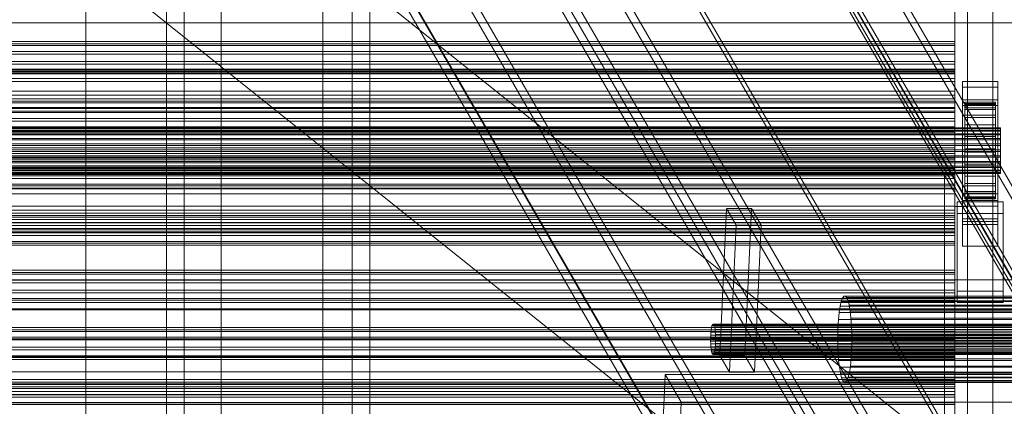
# Model space of a CAD drawing. Header units: millimetres. Extents: x -2233 to 61924, y -68080 to 6847.
# Tile 230 of 256: x 882 to 1270, y -34886 to -34734. Entities that reach past the tile are written whole.
import ezdxf

# ---------------------------------------------------------------- set-up
doc = ezdxf.new("R2010")
doc.units = ezdxf.units.MM
for name, color, linetype, lineweight in [('COTAS_O', 1, 'Continuous', 0), ('COTAS_P', 1, 'Continuous', 0), ('frontal_C01', 7, 'Continuous', 0), ('frontal_C03', 7, 'Continuous', 0), ('frontal_C10', 7, 'Continuous', 0), ('frontal_secador', 7, 'Continuous', 0), ('frontal_tolva', 7, 'Continuous', 0)]:
    doc.layers.add(name, color=color, linetype=linetype, lineweight=lineweight)
doc.dimstyles.new('R19_100', dxfattribs={"dimtxt": 250, "dimasz": 150, "dimexe": 150, "dimexo": 80, "dimgap": 100, "dimtad": 1, "dimtih": 1, "dimtoh": 1, "dimdsep": 46, "dimcen": 0.09, "dimadec": 0, "dimazin": 0, "dimtfac": 1, "dimtdec": 4, "dimtofl": 0, "dimtmove": 0, "dimatfit": 3, "dimfxl": 1, "dimtolj": 1, "dimtzin": 0, "dimarcsym": 0})

# ---------------------------------------------------------------- blocks, each defined once
blk = doc.blocks.new('DIM_R27_48')
at = {"layer": 'COTAS_P'}
for p, q in [((-1750, -34600), (-1600, -34555)), ((2600, -34600), (2450, -34555)), ((-1750, -35500), (-1750, -34600)), ((-1750, -34600), (2600, -34600)), ((-1750, -34600), (-1600, -34645)), ((2600, -34600), (2450, -34645)), ((2600, -35500), (2600, -34600))]:
    blk.add_line(p, q, dxfattribs=at)
blk.add_text('4350 P', height=250, dxfattribs=at).set_placement((425, -34500))
blk = doc.blocks.new('DIM_R27_50')
at = {"layer": 'COTAS_P'}
for p, q in [((1705.78, -34504.95), (1551.9, -34475.9)), ((-194.22, -34704.95), (1705.78, -34504.95)), ((1705.78, -34504.95), (1561.32, -34565.4)), ((1800, -35400), (1705.78, -34504.95)), ((-194.22, -34704.95), (-49.75, -34644.49)), ((-100, -35600), (-194.22, -34704.95)), ((-194.22, -34704.95), (-40.33, -34734))]:
    blk.add_line(p, q, dxfattribs=at)
blk.add_text('1910.5 P', height=250, rotation=6.009, dxfattribs=at).set_placement((745.32, -34505.49))
blk = doc.blocks.new('DIM_R27_56')
at = {"layer": 'COTAS_O'}
for p, q in [((-650, -34200), (-500, -34155)), ((650, -34200), (500, -34155)), ((-650, -34900), (-650, -34200)), ((-650, -34200), (650, -34200)), ((-650, -34200), (-500, -34245)), ((650, -34200), (500, -34245)), ((650, -34900), (650, -34200))]:
    blk.add_line(p, q, dxfattribs=at)
blk.add_text('1300 O', height=250, dxfattribs=at).set_placement((0, -34100))

msp = doc.modelspace()

# ---------------------------------------------------------------- linework, layer by layer
at = {"layer": 'frontal_C01'}
for p, q in [((940, -35975), (940, -33925.304)), ((947, -35975), (947, -33925.304)), ((1013, -35975), (1013, -33925.304)), ((1020, -35975), (1020, -33925.304))]:
    msp.add_line(p, q, dxfattribs=at)
at = {"layer": 'frontal_C03'}
for p, q in [((-1500, -34734.825), (1500, -34734.825)), ((1250, -34742.245), (-1250, -34742.245)), ((1250, -34743.126), (-1250, -34743.126)), ((1250, -34743.78), (-1250, -34743.78)), ((1250, -34743.126), (1250, -34742.245)), ((1250, -34742.245), (1250, -34743.78)), ((1250, -34746.087), (1250, -34743.126)), ((1250, -34743.78), (1250, -34747.145)), ((1250, -34746.087), (-1250, -34746.087)), ((-1250, -34747.145), (1250, -34747.145)), ((1250, -34749.997), (1250, -34746.087)), ((1250, -34747.145), (1250, -34751.054)), ((1250, -34749.997), (-1250, -34749.997)), ((1250, -34751.054), (-1250, -34751.054)), ((1250, -34753.361), (1250, -34749.997)), ((1250, -34751.054), (1250, -34754.015)), ((-1250, -34753.07), (1250, -34753.07)), ((1250, -34753.361), (-1250, -34753.361)), ((-1250, -34753.868), (1250, -34753.868)), ((1250, -34754.015), (-1250, -34754.015)), ((-1250, -34754.452), (1250, -34754.452)), ((1250, -34754.896), (-1250, -34754.896)), ((1250, -34754.452), (1250, -34753.07)), ((1250, -34753.07), (1250, -34753.868)), ((1250, -34754.896), (1250, -34753.361)), ((1250, -34753.868), (1250, -34756.79)), ((1250, -34754.015), (1250, -34754.896)), ((1250, -34757.92), (1250, -34754.452)), ((-1250, -34756.79), (1250, -34756.79)), ((-1250, -34757.92), (1250, -34757.92)), ((1250, -34756.79), (1250, -34761.639)), ((1250, -34763.236), (1250, -34757.92)), ((1253, -34760.168), (1253, -34757.922)), ((1253, -34757.922), (1267, -34757.922)), ((1253, -34804.696), (1253, -34757.922)), ((1267, -34757.922), (1267, -34760.168)), ((1267, -34757.922), (1267, -34804.696)), ((-1250, -34761.639), (1250, -34761.639)), ((-1250, -34763.236), (1250, -34763.236)), ((1250, -34761.639), (1250, -34768.083)), ((1250, -34770.038), (1250, -34763.236)), ((1267, -34760.168), (1253, -34760.168)), ((1253, -34760.168), (1253, -34806.942)), ((1267, -34806.942), (1267, -34760.168)), ((1250, -34764.703), (-1250, -34764.703)), ((1250, -34765.584), (-1250, -34765.584)), ((1250, -34766.237), (-1250, -34766.237)), ((1250, -34765.584), (1250, -34764.703)), ((1250, -34764.703), (1250, -34766.237)), ((1250, -34768.545), (1250, -34765.584)), ((1250, -34766.237), (1250, -34769.602)), ((1253, -34767.354), (1253, -34765.108)), ((1253, -34765.108), (1267, -34765.108)), ((1253, -34811.882), (1253, -34765.108)), ((1254, -34776.056), (1254, -34766.062)), ((1254, -34766.062), (1254, -34766.883)), ((1254, -34766.062), (1266, -34766.062)), ((1254, -34766.536), (1254, -34766.062)), ((1254, -34776.28), (1254, -34766.536)), ((1254, -34766.536), (1266, -34766.536)), ((1254, -34768.271), (1254, -34766.536)), ((1254, -34776.445), (1254, -34766.883)), ((1254, -34766.883), (1254, -34768.941)), ((1254, -34766.883), (1266, -34766.883)), ((1266, -34766.883), (1266, -34766.062)), ((1266, -34766.062), (1266, -34776.056)), ((1266, -34766.062), (1266, -34766.536)), ((1266, -34766.536), (1266, -34776.28)), ((1266, -34766.536), (1266, -34768.271)), ((1266, -34768.941), (1266, -34766.883)), ((1266, -34766.883), (1266, -34776.445)), ((1267, -34765.108), (1267, -34767.354)), ((1267, -34765.108), (1267, -34811.882)), ((-1250, -34768.083), (1250, -34768.083)), ((1250, -34768.545), (-1250, -34768.545)), ((-1250, -34769.602), (1250, -34769.602)), ((-1250, -34770.038), (1250, -34770.038)), ((1250, -34768.083), (1250, -34775.683)), ((1250, -34772.454), (1250, -34768.545)), ((1250, -34769.602), (1250, -34773.512)), ((1250, -34777.864), (1250, -34770.038)), ((1267, -34767.354), (1253, -34767.354)), ((1253, -34767.354), (1253, -34814.128)), ((1254, -34777.102), (1254, -34768.271)), ((1254, -34768.271), (1266, -34768.271)), ((1254, -34771.15), (1254, -34768.271)), ((1254, -34777.42), (1254, -34768.941)), ((1254, -34768.941), (1254, -34772.098)), ((1254, -34768.941), (1266, -34768.941)), ((1254, -34778.466), (1254, -34771.15)), ((1254, -34771.15), (1266, -34771.15)), ((1254, -34774.976), (1254, -34771.15)), ((1266, -34768.271), (1266, -34777.102)), ((1266, -34768.271), (1266, -34771.15)), ((1266, -34772.098), (1266, -34768.941)), ((1266, -34768.941), (1266, -34777.42)), ((1266, -34771.15), (1266, -34778.466)), ((1266, -34771.15), (1266, -34774.976)), ((1267, -34814.128), (1267, -34767.354)), ((1250, -34772.454), (-1250, -34772.454)), ((1250, -34773.512), (-1250, -34773.512)), ((1250, -34775.819), (1250, -34772.454)), ((1250, -34773.512), (1250, -34776.473)), ((1254, -34778.915), (1254, -34772.098)), ((1254, -34772.098), (1254, -34776.137)), ((1254, -34772.098), (1266, -34772.098)), ((1254, -34780.278), (1254, -34774.976)), ((1254, -34774.976), (1266, -34774.976)), ((1254, -34779.488), (1254, -34774.976)), ((1266, -34776.137), (1266, -34772.098)), ((1266, -34772.098), (1266, -34778.915)), ((1266, -34774.976), (1266, -34780.278)), ((1266, -34774.976), (1266, -34779.488)), ((-1268, -34776.056), (1268, -34776.056)), ((-1268, -34776.28), (1268, -34776.28)), ((-1268, -34776.445), (1268, -34776.445)), ((-1268, -34777.102), (1268, -34777.102)), ((-1268, -34777.42), (1268, -34777.42)), ((-1268, -34778.466), (1268, -34778.466)), ((-1268, -34778.915), (1268, -34778.915)), ((-1250, -34775.683), (1250, -34775.683)), ((1250, -34775.819), (-1250, -34775.819)), ((1250, -34776.473), (-1250, -34776.473)), ((1250, -34777.354), (-1250, -34777.354)), ((1250, -34777.864), (-1250, -34777.864)), ((1250, -34775.683), (1250, -34783.921)), ((1250, -34777.354), (1250, -34775.819)), ((1250, -34776.473), (1250, -34777.354)), ((1250, -34786.18), (1250, -34777.864)), ((1254, -34776.445), (1254, -34776.056)), ((1266, -34776.056), (1254, -34776.056)), ((1254, -34776.056), (1254, -34776.28)), ((1254, -34780.828), (1254, -34776.137)), ((1254, -34776.137), (1254, -34780.784)), ((1254, -34776.137), (1266, -34776.137)), ((1266, -34776.28), (1254, -34776.28)), ((1254, -34776.28), (1254, -34777.102)), ((1254, -34777.42), (1254, -34776.445)), ((1266, -34776.445), (1254, -34776.445)), ((1266, -34777.102), (1254, -34777.102)), ((1254, -34777.102), (1254, -34778.466)), ((1254, -34778.915), (1254, -34777.42)), ((1266, -34777.42), (1254, -34777.42)), ((1266, -34778.466), (1254, -34778.466)), ((1254, -34778.466), (1254, -34780.278)), ((1254, -34780.828), (1254, -34778.915)), ((1266, -34778.915), (1254, -34778.915)), ((1266, -34776.056), (1266, -34776.445)), ((1266, -34776.28), (1266, -34776.056)), ((1266, -34780.784), (1266, -34776.137)), ((1266, -34776.137), (1266, -34780.828)), ((1266, -34777.102), (1266, -34776.28)), ((1266, -34776.445), (1266, -34777.42)), ((1266, -34778.466), (1266, -34777.102)), ((1266, -34777.42), (1266, -34778.915)), ((1266, -34780.278), (1266, -34778.466)), ((1266, -34778.915), (1266, -34780.828)), ((1268, -34776.445), (1268, -34776.056)), ((1268, -34776.056), (1268, -34776.28)), ((1268, -34776.28), (1268, -34777.102)), ((1268, -34777.42), (1268, -34776.445)), ((1268, -34777.102), (1268, -34778.466)), ((1268, -34778.915), (1268, -34777.42)), ((1268, -34778.466), (1268, -34780.278)), ((1268, -34780.828), (1268, -34778.915)), ((-1268, -34780.278), (1268, -34780.278)), ((-1268, -34780.828), (1268, -34780.828)), ((-1268, -34782.416), (1268, -34782.416)), ((1254, -34782.416), (1254, -34779.488)), ((1254, -34779.488), (1266, -34779.488)), ((1254, -34784.38), (1254, -34779.488)), ((1266, -34780.278), (1254, -34780.278)), ((1254, -34780.278), (1254, -34782.416)), ((1254, -34780.784), (1254, -34783.029)), ((1266, -34780.784), (1254, -34780.784)), ((1254, -34780.784), (1254, -34785.721)), ((1254, -34783.029), (1254, -34780.828)), ((1266, -34780.828), (1254, -34780.828)), ((1266, -34782.416), (1254, -34782.416)), ((1254, -34782.416), (1254, -34784.733)), ((1266, -34779.488), (1266, -34782.416)), ((1266, -34779.488), (1266, -34784.38)), ((1266, -34782.416), (1266, -34780.278)), ((1266, -34783.029), (1266, -34780.784)), ((1266, -34785.721), (1266, -34780.784)), ((1266, -34780.828), (1266, -34783.029)), ((1266, -34784.733), (1266, -34782.416)), ((1268, -34780.278), (1268, -34782.416)), ((1268, -34783.029), (1268, -34780.828)), ((1268, -34782.416), (1268, -34784.733)), ((1268, -34783.029), (-1268, -34783.029)), ((-1268, -34784.733), (1268, -34784.733)), ((-1268, -34785.368), (1268, -34785.368)), ((-1250, -34783.921), (1250, -34783.921)), ((-1250, -34786.18), (1250, -34786.18)), ((1250, -34783.921), (1250, -34792.237)), ((1250, -34794.418), (1250, -34786.18)), ((1254, -34783.029), (1266, -34783.029)), ((1254, -34785.368), (1254, -34783.029)), ((1254, -34784.733), (1254, -34784.38)), ((1254, -34784.38), (1266, -34784.38)), ((1254, -34789.317), (1254, -34784.38)), ((1266, -34784.733), (1254, -34784.733)), ((1254, -34784.733), (1254, -34787.072)), ((1254, -34787.685), (1254, -34785.368)), ((1254, -34785.368), (1254, -34785.721)), ((1266, -34785.368), (1254, -34785.368)), ((1254, -34785.721), (1254, -34790.613)), ((1254, -34785.721), (1266, -34785.721)), ((1266, -34783.029), (1266, -34785.368)), ((1266, -34784.38), (1266, -34784.733)), ((1266, -34784.38), (1266, -34789.317)), ((1266, -34787.072), (1266, -34784.733)), ((1266, -34785.721), (1266, -34785.368)), ((1266, -34785.368), (1266, -34787.685)), ((1266, -34790.613), (1266, -34785.721)), ((1268, -34785.368), (1268, -34783.029)), ((1268, -34784.733), (1268, -34787.072)), ((1268, -34787.685), (1268, -34785.368)), ((-1268, -34787.072), (1268, -34787.072)), ((-1268, -34787.685), (1268, -34787.685)), ((-1268, -34789.273), (1268, -34789.273)), ((-1268, -34789.823), (1268, -34789.823)), ((1250, -34787.16), (-1250, -34787.16)), ((1250, -34788.042), (-1250, -34788.042)), ((1250, -34788.695), (-1250, -34788.695)), ((1250, -34788.042), (1250, -34787.16)), ((1250, -34787.16), (1250, -34788.695)), ((1250, -34791.003), (1250, -34788.042)), ((1250, -34788.695), (1250, -34792.06)), ((1254, -34787.072), (1254, -34789.317)), ((1266, -34787.072), (1254, -34787.072)), ((1254, -34787.072), (1254, -34789.273)), ((1254, -34789.823), (1254, -34787.685)), ((1254, -34787.685), (1254, -34790.613)), ((1266, -34787.685), (1254, -34787.685)), ((1254, -34789.273), (1254, -34793.964)), ((1266, -34789.273), (1254, -34789.273)), ((1254, -34789.273), (1254, -34791.186)), ((1254, -34789.317), (1266, -34789.317)), ((1254, -34793.964), (1254, -34789.317)), ((1254, -34791.635), (1254, -34789.823)), ((1254, -34789.823), (1254, -34795.125)), ((1266, -34789.823), (1254, -34789.823)), ((1266, -34789.317), (1266, -34787.072)), ((1266, -34789.273), (1266, -34787.072)), ((1266, -34790.613), (1266, -34787.685)), ((1266, -34787.685), (1266, -34789.823)), ((1266, -34793.964), (1266, -34789.273)), ((1266, -34791.186), (1266, -34789.273)), ((1266, -34789.317), (1266, -34793.964)), ((1266, -34795.125), (1266, -34789.823)), ((1266, -34789.823), (1266, -34791.635)), ((1268, -34787.072), (1268, -34789.273)), ((1268, -34789.823), (1268, -34787.685)), ((1268, -34789.273), (1268, -34791.186)), ((1268, -34791.635), (1268, -34789.823)), ((-1268, -34791.186), (1268, -34791.186)), ((-1268, -34791.635), (1268, -34791.635)), ((-1268, -34792.681), (1268, -34792.681)), ((-1268, -34792.999), (1268, -34792.999)), ((-1268, -34793.656), (1268, -34793.656)), ((-1268, -34793.821), (1268, -34793.821)), ((-1268, -34794.045), (1268, -34794.045)), ((1250, -34791.003), (-1250, -34791.003)), ((-1250, -34792.06), (1250, -34792.06)), ((-1250, -34792.237), (1250, -34792.237)), ((1250, -34794.912), (1250, -34791.003)), ((1250, -34792.06), (1250, -34795.969)), ((1250, -34792.237), (1250, -34800.063)), ((1254, -34790.613), (1254, -34795.125)), ((1254, -34790.613), (1266, -34790.613)), ((1254, -34791.186), (1254, -34798.003)), ((1266, -34791.186), (1254, -34791.186)), ((1254, -34791.186), (1254, -34792.681)), ((1254, -34792.999), (1254, -34791.635)), ((1254, -34791.635), (1254, -34798.951)), ((1266, -34791.635), (1254, -34791.635)), ((1254, -34792.681), (1254, -34801.16)), ((1266, -34792.681), (1254, -34792.681)), ((1254, -34792.681), (1254, -34793.656)), ((1254, -34793.821), (1254, -34792.999)), ((1254, -34792.999), (1254, -34801.83)), ((1266, -34792.999), (1254, -34792.999)), ((1254, -34793.656), (1254, -34803.218)), ((1266, -34793.656), (1254, -34793.656)), ((1254, -34793.656), (1254, -34794.045)), ((1254, -34794.045), (1254, -34793.821)), ((1254, -34793.821), (1254, -34803.565)), ((1266, -34793.821), (1254, -34793.821)), ((1254, -34793.964), (1266, -34793.964)), ((1254, -34798.003), (1254, -34793.964)), ((1254, -34794.045), (1254, -34804.039)), ((1266, -34794.045), (1254, -34794.045)), ((1266, -34795.125), (1266, -34790.613)), ((1266, -34798.003), (1266, -34791.186)), ((1266, -34792.681), (1266, -34791.186)), ((1266, -34798.951), (1266, -34791.635)), ((1266, -34791.635), (1266, -34792.999)), ((1266, -34801.16), (1266, -34792.681)), ((1266, -34793.656), (1266, -34792.681)), ((1266, -34801.83), (1266, -34792.999)), ((1266, -34792.999), (1266, -34793.821)), ((1266, -34803.218), (1266, -34793.656)), ((1266, -34794.045), (1266, -34793.656)), ((1266, -34803.565), (1266, -34793.821)), ((1266, -34793.821), (1266, -34794.045)), ((1266, -34793.964), (1266, -34798.003)), ((1266, -34804.039), (1266, -34794.045)), ((1268, -34791.186), (1268, -34792.681)), ((1268, -34792.999), (1268, -34791.635)), ((1268, -34792.681), (1268, -34793.656)), ((1268, -34793.821), (1268, -34792.999)), ((1268, -34793.656), (1268, -34794.045)), ((1268, -34794.045), (1268, -34793.821)), ((-1250, -34794.418), (1250, -34794.418)), ((1250, -34794.912), (-1250, -34794.912)), ((1250, -34795.969), (-1250, -34795.969)), ((1250, -34798.277), (-1250, -34798.277)), ((1250, -34802.018), (1250, -34794.418)), ((1250, -34798.277), (1250, -34794.912)), ((1250, -34795.969), (1250, -34798.93)), ((1250, -34799.812), (1250, -34798.277)), ((1254, -34795.125), (1254, -34798.951)), ((1254, -34795.125), (1266, -34795.125)), ((1254, -34798.003), (1266, -34798.003)), ((1254, -34801.16), (1254, -34798.003)), ((1266, -34798.951), (1266, -34795.125)), ((1266, -34798.003), (1266, -34801.16)), ((1250, -34798.93), (-1250, -34798.93)), ((1250, -34799.812), (-1250, -34799.812)), ((-1250, -34800.063), (1250, -34800.063)), ((-1250, -34802.018), (1250, -34802.018)), ((1250, -34798.93), (1250, -34799.812)), ((1250, -34800.063), (1250, -34806.865)), ((1250, -34808.462), (1250, -34802.018)), ((1253, -34812.853), (1253, -34802.073)), ((1253, -34802.073), (1267, -34802.073)), ((1253, -34811.818), (1253, -34802.073)), ((1254, -34798.951), (1254, -34801.83)), ((1254, -34798.951), (1266, -34798.951)), ((1254, -34801.16), (1266, -34801.16)), ((1254, -34803.218), (1254, -34801.16)), ((1254, -34801.83), (1254, -34803.565)), ((1254, -34801.83), (1266, -34801.83)), ((1266, -34801.83), (1266, -34798.951)), ((1266, -34801.16), (1266, -34803.218)), ((1266, -34803.565), (1266, -34801.83)), ((1267, -34802.073), (1267, -34812.853)), ((1267, -34802.073), (1267, -34811.818)), ((1251, -34809.709), (1251, -34805.217)), ((1251, -34805.217), (1269, -34805.217)), ((1251, -34840.298), (1251, -34805.217)), ((1267, -34804.696), (1253, -34804.696)), ((1253, -34804.696), (1253, -34806.942)), ((1254, -34803.218), (1266, -34803.218)), ((1254, -34804.039), (1254, -34803.218)), ((1254, -34803.565), (1254, -34804.039)), ((1254, -34803.565), (1266, -34803.565)), ((1254, -34804.039), (1266, -34804.039)), ((1266, -34803.218), (1266, -34804.039)), ((1266, -34804.039), (1266, -34803.565)), ((1267, -34806.942), (1267, -34804.696)), ((1269, -34805.217), (1269, -34809.709)), ((1269, -34805.217), (1269, -34840.298)), ((-1250, -34806.865), (1250, -34806.865)), ((-1250, -34808.462), (1250, -34808.462)), ((1250, -34809.618), (-1250, -34809.618)), ((1250, -34806.865), (1250, -34812.182)), ((1250, -34813.311), (1250, -34808.462)), ((1250, -34810.499), (1250, -34809.618)), ((1250, -34809.618), (1250, -34811.153)), ((1269, -34809.709), (1251, -34809.709)), ((1251, -34844.789), (1251, -34809.709)), ((1253, -34806.942), (1267, -34806.942)), ((1269, -34844.789), (1269, -34809.709)), ((1250, -34810.499), (-1250, -34810.499)), ((1250, -34811.153), (-1250, -34811.153)), ((-1250, -34812.182), (1250, -34812.182)), ((-1250, -34813.311), (1250, -34813.311)), ((1250, -34813.46), (-1250, -34813.46)), ((1250, -34813.46), (1250, -34810.499)), ((1250, -34811.153), (1250, -34814.517)), ((1250, -34812.182), (1250, -34815.649)), ((1250, -34816.233), (1250, -34813.311)), ((1250, -34817.37), (1250, -34813.46)), ((1267, -34811.818), (1253, -34811.818)), ((1253, -34811.818), (1253, -34822.597)), ((1267, -34811.882), (1253, -34811.882)), ((1253, -34811.882), (1253, -34814.128)), ((1267, -34812.853), (1253, -34812.853)), ((1253, -34812.853), (1253, -34822.597)), ((1267, -34822.597), (1267, -34811.818)), ((1267, -34814.128), (1267, -34811.882)), ((1267, -34822.597), (1267, -34812.853)), ((-1250, -34814.517), (1250, -34814.517)), ((-1250, -34815.649), (1250, -34815.649)), ((-1250, -34816.233), (1250, -34816.233)), ((-1250, -34817.031), (1250, -34817.031)), ((1250, -34817.37), (-1250, -34817.37)), ((1250, -34814.517), (1250, -34818.427)), ((1250, -34815.649), (1250, -34817.031)), ((1250, -34817.031), (1250, -34816.233)), ((1250, -34820.734), (1250, -34817.37)), ((1253, -34814.128), (1267, -34814.128)), ((1250, -34818.427), (-1250, -34818.427)), ((1250, -34820.734), (-1250, -34820.734)), ((1250, -34821.388), (-1250, -34821.388)), ((1250, -34818.427), (1250, -34821.388)), ((1250, -34822.269), (1250, -34820.734)), ((1250, -34821.388), (1250, -34822.269)), ((1250, -34822.269), (-1250, -34822.269)), ((1253, -34822.597), (1267, -34822.597)), ((1250, -34832.076), (-1250, -34832.076)), ((1250, -34832.957), (-1250, -34832.957)), ((1250, -34832.957), (1250, -34832.076)), ((1250, -34832.076), (1250, -34833.61)), ((1250, -34835.918), (1250, -34832.957)), ((-1500, -34835.865), (1500, -34835.865)), ((1250, -34833.61), (-1250, -34833.61)), ((1250, -34835.918), (-1250, -34835.918)), ((-1250, -34836.975), (1250, -34836.975)), ((1250, -34833.61), (1250, -34836.975)), ((1250, -34839.827), (1250, -34835.918)), ((1250, -34836.975), (1250, -34840.885)), ((1250, -34839.827), (-1250, -34839.827)), ((1250, -34843.192), (1250, -34839.827)), ((1269, -34840.298), (1251, -34840.298)), ((1251, -34840.298), (1251, -34844.789)), ((1269, -34844.789), (1269, -34840.298)), ((1250, -34840.885), (-1250, -34840.885)), ((1250, -34843.192), (-1250, -34843.192)), ((1250, -34843.845), (-1250, -34843.845)), ((1250, -34844.727), (-1250, -34844.727)), ((1250, -34840.885), (1250, -34843.845)), ((1250, -34844.727), (1250, -34843.192)), ((1250, -34843.845), (1250, -34844.727)), ((1500, -34847.273), (-1500, -34847.273)), ((1500, -34847.558), (-1500, -34847.558)), ((1251, -34844.789), (1269, -34844.789)), ((1250, -34854.533), (-1250, -34854.533)), ((1250, -34855.415), (-1250, -34855.415)), ((1250, -34856.068), (-1250, -34856.068)), ((1250, -34855.415), (1250, -34854.533)), ((1250, -34854.533), (1250, -34856.068)), ((1250, -34858.375), (1250, -34855.415)), ((1250, -34856.068), (1250, -34859.433)), ((-1500, -34858.967), (1500, -34858.967)), ((1250, -34858.375), (-1250, -34858.375)), ((-1250, -34859.433), (1250, -34859.433)), ((1250, -34862.285), (1250, -34858.375)), ((1250, -34859.433), (1250, -34863.342)), ((1250, -34862.285), (-1250, -34862.285)), ((1250, -34863.342), (-1250, -34863.342)), ((1250, -34865.65), (1250, -34862.285)), ((1250, -34863.342), (1250, -34866.303)), ((1250, -34865.65), (-1250, -34865.65)), ((1250, -34866.303), (-1250, -34866.303)), ((1250, -34867.184), (-1250, -34867.184)), ((1250, -34867.184), (1250, -34865.65)), ((1250, -34866.303), (1250, -34867.184)), ((1250, -34876.991), (-1250, -34876.991)), ((1250, -34877.872), (-1250, -34877.872)), ((1250, -34878.526), (-1250, -34878.526)), ((1250, -34877.872), (1250, -34876.991)), ((1250, -34876.991), (1250, -34878.526)), ((1250, -34880.833), (1250, -34877.872)), ((1250, -34878.526), (1250, -34881.89)), ((1250, -34880.833), (-1250, -34880.833)), ((-1250, -34881.89), (1250, -34881.89)), ((1250, -34884.742), (1250, -34880.833)), ((1250, -34881.89), (1250, -34885.8)), ((1250, -34884.742), (-1250, -34884.742)), ((1250, -34888.107), (1250, -34884.742))]:
    msp.add_line(p, q, dxfattribs=at)
at = {"layer": 'frontal_C10'}
for p, q in [((360.544, -33231.698), (1791.564, -35698.973)), ((1794.523, -35698.973), (363.503, -33231.698)), ((354.417, -33249.009), (1804.417, -35749.009)), ((1804.283, -35751.895), (354.283, -33251.895)), ((1789.995, -35732.647), (358.975, -33265.371)), ((361.934, -33265.371), (1792.954, -35732.647)), ((365.354, -33270.984), (1793.211, -35732.806)), ((1793.076, -35735.692), (365.22, -33273.871)), ((266.362, -33294.38), (1738.505, -35832.559)), ((1742.451, -35832.559), (270.308, -33294.38)), ((1763.165, -35832.559), (291.022, -33294.38)), ((1738.236, -35838.331), (266.093, -33300.153)), ((290.753, -33300.153), (1762.896, -35838.331)), ((349.799, -33348.105), (1799.799, -35848.105)), ((1799.665, -35850.991), (349.665, -33350.991)), ((261.879, -33390.59), (1734.022, -35928.768)), ((1758.682, -35928.768), (286.539, -33390.59)), ((1733.753, -35934.541), (261.61, -33396.363)), ((265.555, -33396.363), (1737.699, -35934.541)), ((286.27, -33396.363), (1758.413, -35934.541)), ((961.533, -33899.794), (961.533, -35988)), ((1001.533, -35988), (1001.533, -33901.658)), ((961.533, -35988), (961.533, -33910.978)), ((1001.533, -35988), (1001.533, -33912.842)), ((908.302, -35988), (908.302, -34438.194)), ((908.302, -35988), (908.302, -34449.377)), ((1157.56, -34865.514), (1160.25, -34807.788)), ((1170.113, -34807.788), (1160.25, -34807.788)), ((1160.25, -34807.788), (1164.046, -34814.333)), ((1167.424, -34865.514), (1170.113, -34807.788)), ((1173.91, -34814.333), (1170.113, -34807.788)), ((1161.356, -34872.059), (1164.046, -34814.333)), ((1164.046, -34814.333), (1173.91, -34814.333)), ((1173.91, -34814.333), (1171.22, -34872.059)), ((1204.947, -34846.224), (1205.397, -34844.322)), ((1205.397, -34844.322), (1205.9, -34842.991)), ((1516.111, -34844.322), (1205.397, -34844.322)), ((1205.9, -34842.991), (1206.435, -34842.281)), ((1516.614, -34842.991), (1205.9, -34842.991)), ((1206.435, -34842.281), (1206.983, -34842.22)), ((1517.149, -34842.281), (1206.435, -34842.281)), ((1206.983, -34842.22), (1207.522, -34842.81)), ((1517.697, -34842.22), (1206.983, -34842.22)), ((1207.522, -34842.81), (1208.032, -34844.029)), ((1518.236, -34842.81), (1207.522, -34842.81)), ((1208.032, -34844.029), (1208.493, -34845.829)), ((1518.746, -34844.029), (1208.032, -34844.029)), ((1204.271, -34851.428), (1204.567, -34848.624)), ((1204.567, -34848.624), (1204.947, -34846.224)), ((1515.281, -34848.624), (1204.567, -34848.624)), ((1515.661, -34846.224), (1204.947, -34846.224)), ((1208.493, -34845.829), (1208.887, -34848.142)), ((1519.207, -34845.829), (1208.493, -34845.829)), ((1208.887, -34848.142), (1209.2, -34850.879)), ((1519.601, -34848.142), (1208.887, -34848.142)), ((1204.071, -34854.53), (1204.271, -34851.428)), ((1514.985, -34851.428), (1204.271, -34851.428)), ((1209.2, -34850.879), (1209.419, -34853.934)), ((1519.914, -34850.879), (1209.2, -34850.879)), ((1154.096, -34856.435), (1154.2, -34855.445)), ((1154.2, -34855.445), (1154.334, -34854.598)), ((1568.486, -34855.445), (1154.2, -34855.445)), ((1154.334, -34854.598), (1154.493, -34853.927)), ((1568.62, -34854.598), (1154.334, -34854.598)), ((1154.493, -34853.927), (1154.67, -34853.457)), ((1568.779, -34853.927), (1154.493, -34853.927)), ((1154.67, -34853.457), (1154.859, -34853.206)), ((1568.956, -34853.457), (1154.67, -34853.457)), ((1154.859, -34853.206), (1155.053, -34853.185)), ((1569.145, -34853.206), (1154.859, -34853.206)), ((1155.053, -34853.185), (1155.243, -34853.393)), ((1569.338, -34853.185), (1155.053, -34853.185)), ((1155.243, -34853.393), (1155.423, -34853.823)), ((1569.528, -34853.393), (1155.243, -34853.393)), ((1155.423, -34853.823), (1155.586, -34854.459)), ((1569.708, -34853.823), (1155.423, -34853.823)), ((1155.586, -34854.459), (1155.725, -34855.275)), ((1569.871, -34854.459), (1155.586, -34854.459)), ((1155.725, -34855.275), (1155.835, -34856.241)), ((1570.01, -34855.275), (1155.725, -34855.275)), ((1155.835, -34856.241), (1155.913, -34857.319)), ((1570.121, -34856.241), (1155.835, -34856.241)), ((1203.974, -34857.81), (1204.071, -34854.53)), ((1204.071, -34854.53), (1514.785, -34854.53)), ((1209.419, -34853.934), (1209.536, -34857.19)), ((1520.133, -34853.934), (1209.419, -34853.934)), ((1153.991, -34858.687), (1154.025, -34857.53)), ((1153.994, -34859.863), (1153.991, -34858.687)), ((1568.276, -34858.687), (1153.991, -34858.687)), ((1154.035, -34861.012), (1153.994, -34859.863)), ((1568.28, -34859.863), (1153.994, -34859.863)), ((1154.025, -34857.53), (1154.096, -34856.435)), ((1154.025, -34857.53), (1568.31, -34857.53)), ((1568.381, -34856.435), (1154.096, -34856.435)), ((1155.913, -34857.319), (1155.954, -34858.468)), ((1570.198, -34857.319), (1155.913, -34857.319)), ((1155.957, -34859.644), (1155.923, -34860.802)), ((1155.954, -34858.468), (1155.957, -34859.644)), ((1570.239, -34858.468), (1155.954, -34858.468)), ((1570.243, -34859.644), (1155.957, -34859.644)), ((1203.984, -34861.142), (1203.974, -34857.81)), ((1514.688, -34857.81), (1203.974, -34857.81)), ((1209.536, -34857.19), (1209.546, -34860.522)), ((1520.25, -34857.19), (1209.536, -34857.19)), ((1154.113, -34862.091), (1154.035, -34861.012)), ((1568.321, -34861.012), (1154.035, -34861.012)), ((1154.223, -34863.056), (1154.113, -34862.091)), ((1568.398, -34862.091), (1154.113, -34862.091)), ((1154.362, -34863.873), (1154.223, -34863.056)), ((1568.509, -34863.056), (1154.223, -34863.056)), ((1154.525, -34864.508), (1154.362, -34863.873)), ((1568.648, -34863.873), (1154.362, -34863.873)), ((1155.614, -34863.733), (1155.455, -34864.405)), ((1155.748, -34862.887), (1155.614, -34863.733)), ((1569.899, -34863.733), (1155.614, -34863.733)), ((1155.852, -34861.897), (1155.748, -34862.887)), ((1570.033, -34862.887), (1155.748, -34862.887)), ((1155.923, -34860.802), (1155.852, -34861.897)), ((1570.138, -34861.897), (1155.852, -34861.897)), ((1570.208, -34860.802), (1155.923, -34860.802)), ((1204.101, -34864.398), (1203.984, -34861.142)), ((1514.698, -34861.142), (1203.984, -34861.142)), ((1209.449, -34863.802), (1209.248, -34866.903)), ((1209.546, -34860.522), (1209.449, -34863.802)), ((1520.163, -34863.802), (1209.449, -34863.802)), ((1520.26, -34860.522), (1209.546, -34860.522)), ((1154.705, -34864.938), (1154.525, -34864.508)), ((1568.81, -34864.508), (1154.525, -34864.508)), ((1154.895, -34865.147), (1154.705, -34864.938)), ((1568.99, -34864.938), (1154.705, -34864.938)), ((1155.089, -34865.125), (1154.895, -34865.147)), ((1569.181, -34865.147), (1154.895, -34865.147)), ((1155.278, -34864.875), (1155.089, -34865.125)), ((1569.374, -34865.125), (1155.089, -34865.125)), ((1155.455, -34864.405), (1155.278, -34864.875)), ((1569.563, -34864.875), (1155.278, -34864.875)), ((1569.74, -34864.405), (1155.455, -34864.405)), ((1161.356, -34872.059), (1157.56, -34865.514)), ((1157.56, -34865.514), (1167.424, -34865.514)), ((1167.424, -34865.514), (1171.22, -34872.059)), ((1204.319, -34867.453), (1204.101, -34864.398)), ((1514.815, -34864.398), (1204.101, -34864.398)), ((1204.632, -34870.189), (1204.319, -34867.453)), ((1515.034, -34867.453), (1204.319, -34867.453)), ((1209.248, -34866.903), (1208.952, -34869.708)), ((1519.962, -34866.903), (1209.248, -34866.903)), ((1205.027, -34872.502), (1204.632, -34870.189)), ((1515.346, -34870.189), (1204.632, -34870.189)), ((1208.952, -34869.708), (1208.572, -34872.107)), ((1519.666, -34869.708), (1208.952, -34869.708)), ((1134.997, -34897.006), (1136.118, -34872.954)), ((1579.995, -34872.954), (1136.118, -34872.954)), ((1136.118, -34872.954), (1142.445, -34883.862)), ((1171.22, -34872.059), (1161.356, -34872.059)), ((1205.488, -34874.303), (1205.027, -34872.502)), ((1515.741, -34872.502), (1205.027, -34872.502)), ((1205.998, -34875.521), (1205.488, -34874.303)), ((1516.202, -34874.303), (1205.488, -34874.303)), ((1206.537, -34876.112), (1205.998, -34875.521)), ((1516.712, -34875.521), (1205.998, -34875.521)), ((1207.62, -34875.341), (1207.085, -34876.051)), ((1208.122, -34874.009), (1207.62, -34875.341)), ((1518.334, -34875.341), (1207.62, -34875.341)), ((1208.572, -34872.107), (1208.122, -34874.009)), ((1518.836, -34874.009), (1208.122, -34874.009)), ((1519.286, -34872.107), (1208.572, -34872.107)), ((1207.085, -34876.051), (1206.537, -34876.112)), ((1517.251, -34876.112), (1206.537, -34876.112)), ((1517.799, -34876.051), (1207.085, -34876.051)), ((1141.324, -34907.914), (1142.445, -34883.862)), ((1142.445, -34883.862), (1586.322, -34883.862))]:
    msp.add_line(p, q, dxfattribs=at)
at = {"layer": 'frontal_secador'}
for p, q in [((1265, -35980), (1265, -33075)), ((1250, -34807), (1250, -34497)), ((1255, -34497), (1255, -34807)), ((1250, -35200), (1250, -34550)), ((1255, -35200), (1255, -34550)), ((1250, -34866), (1250, -34556)), ((1250, -34872), (1250, -34562)), ((1250, -34566), (1250, -34876)), ((1255, -34876), (1255, -34566)), ((1250, -35100), (1250, -34650)), ((1246, -35299), (1246, -34794)), ((1246, -34794), (1246, -34894)), ((1250, -34794), (1246, -34794)), ((1250, -34794), (1250, -35299)), ((1250, -34894), (1250, -34794)), ((1250, -34876), (1250, -34807)), ((1250, -34807), (1255, -34807)), ((1255, -34807), (1255, -34876)), ((-1250, -34866), (1250, -34866)), ((1250, -34866), (1250, -34872)), ((-1250, -34872), (1250, -34872)), ((-1250, -34875), (1250, -34875)), ((1250, -34872), (1250, -34876)), ((1250, -34876.659), (1250, -34872)), ((1250, -34872), (1250, -34875)), ((1250, -34875), (1250, -34879.659)), ((1250, -34876), (-1250, -34876)), ((-1250, -34876.659), (1250, -34876.659)), ((1250, -34876), (1255, -34876)), ((1250, -34876.659), (1250, -34879.659)), ((1250, -34881), (1250, -34876.659)), ((1250, -34879.659), (-1250, -34879.659)), ((-1250, -34881), (1250, -34881)), ((1250, -34879.659), (1250, -34884)), ((1250, -34881), (1250, -34884)), ((1250, -34884.728), (1250, -34881)), ((1250, -34884), (-1250, -34884)), ((-1250, -34884.728), (1250, -34884.728)), ((1250, -34884), (1250, -34887.728)), ((1250, -34884.728), (1250, -34887.728)), ((1250, -34887.588), (1250, -34884.728))]:
    msp.add_line(p, q, dxfattribs=at)
at = {"layer": 'frontal_tolva'}
for p, q in [((1763.733, -35316.567), (716.733, -34479.567)), ((1726.267, -35363.433), (679.267, -34526.433))]:
    msp.add_line(p, q, dxfattribs=at)

# ---------------------------------------------------------------- dimensions: what is measured, and where the dimension line sits
at = {"layer": 'COTAS_O'}
dim = msp.add_aligned_dim(p1=(-650, -34900), p2=(650, -34900), distance=700, text='<> O', dimstyle='R19_100', dxfattribs=at)
dim.commit()
dim.dimension.update_dxf_attribs({"geometry": 'DIM_R27_56', "text_midpoint": (0, -34200)})
at = {"layer": 'COTAS_P'}
for p1, p2, picture, middle in [((-100, -35600), (1800, -35400), 'DIM_R27_50', (755.784, -34604.945)), ((-1750, -35500), (2600, -35500), 'DIM_R27_48', (425, -34600))]:
    dim = msp.add_aligned_dim(p1=p1, p2=p2, distance=900, text='<> P', dimstyle='R19_100', dxfattribs=at)
    dim.commit()
    dim.dimension.update_dxf_attribs({"geometry": picture, "text_midpoint": middle})

doc.saveas('drawing.dxf')
